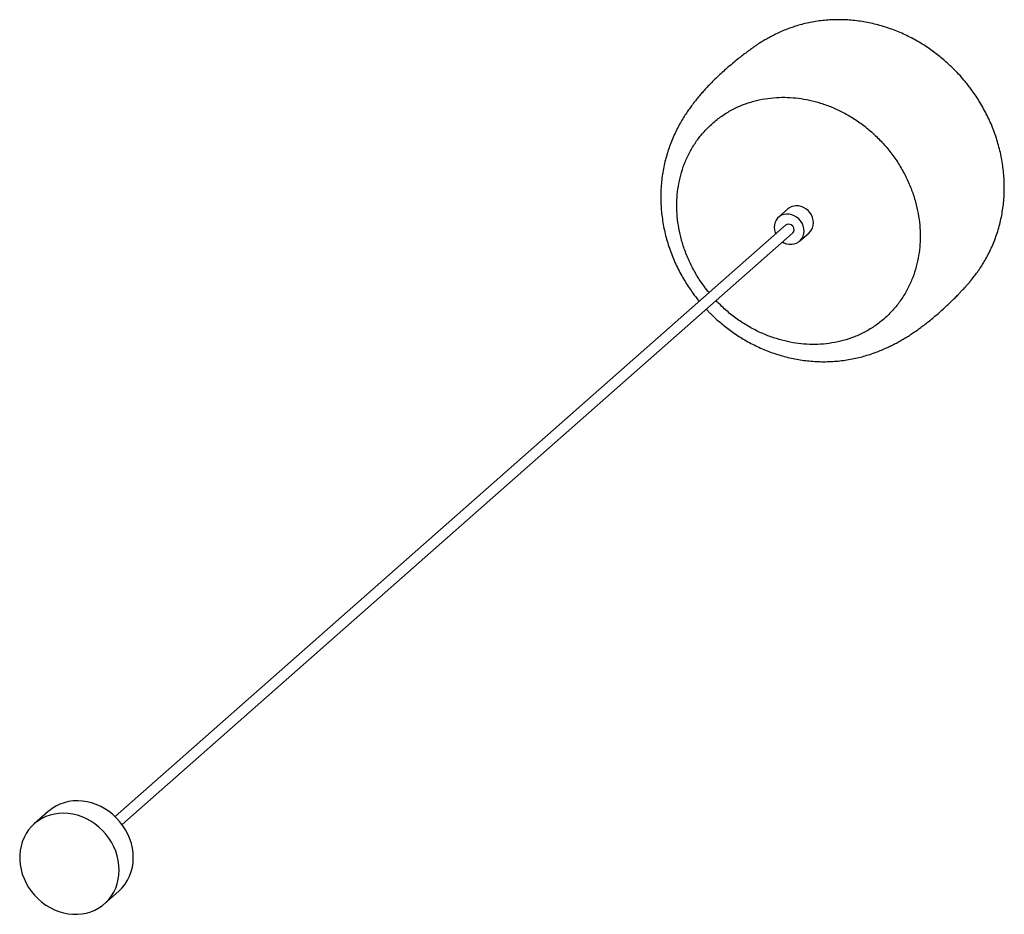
# Paper-space layout '_Dimétrica' of a CAD drawing. Header units: millimetres. Extents: x -874 to -134, y -677 to -4.
import ezdxf

# ---------------------------------------------------------------- set-up
doc = ezdxf.new("R2010")
doc.units = ezdxf.units.MM

psp = doc.layouts.new('_Dimétrica')

# ---------------------------------------------------------------- linework, layer by layer
at = {"color": 7, "linetype": 'Continuous', "lineweight": 25}
for p, q in [((-296.37, -146.38), (-303.44, -152.61)), ((-298.15, -158.61), (-802.15, -603.1)), ((-796.86, -609.1), (-292.86, -164.61)), ((-287.56, -170.61), (-280.49, -164.38)), ((-852.29, -599.32), (-862.9, -608.67)), ((-809.98, -668.67), (-799.37, -659.32))]:
    psp.add_line(p, q, dxfattribs=at)
at = {"color": 7, "linetype": 'Continuous', "lineweight": 25, "flags": 128}
for points in [[(-277.21, -156.79), (-277.38, -154.8), (-277.88, -152.84), (-278.71, -150.94), (-279.83, -149.19), (-281.21, -147.62), (-282.82, -146.29), (-284.59, -145.23), (-286.48, -144.48), (-288.43, -144.06), (-290.38, -143.99), (-292.27, -144.26), (-294.04, -144.87), (-295.65, -145.8), (-296.37, -146.38)], [(-284.28, -163.03), (-284.45, -161.04), (-284.95, -159.07), (-285.78, -157.18), (-286.9, -155.42), (-288.29, -153.85), (-289.89, -152.52), (-291.66, -151.46), (-293.55, -150.72), (-295.5, -150.3), (-297.45, -150.23), (-299.34, -150.5), (-301.11, -151.11), (-302.72, -152.04), (-304.1, -153.26), (-305.22, -154.73), (-306.05, -156.41), (-306.56, -158.26), (-306.73, -160.2), (-306.56, -162.18), (-306.05, -164.15), (-305.63, -165.21)], [(-300.34, -171.21), (-299.34, -171.76), (-297.45, -172.51), (-295.5, -172.93), (-293.55, -173), (-291.66, -172.73), (-289.89, -172.12), (-288.29, -171.19), (-286.9, -169.97), (-285.78, -168.49), (-284.95, -166.81), (-284.45, -164.97), (-284.28, -163.03)], [(-788.41, -634.03), (-788.58, -630.48), (-789.07, -626.92), (-789.89, -623.38), (-791.02, -619.89), (-792.45, -616.48), (-794.18, -613.19), (-796.19, -610.04), (-798.46, -607.06), (-800.97, -604.27), (-803.7, -601.7), (-806.62, -599.38), (-809.71, -597.32), (-812.94, -595.54), (-816.29, -594.06), (-819.72, -592.88), (-823.2, -592.03), (-826.71, -591.51), (-830.21, -591.31), (-833.67, -591.46), (-837.06, -591.93), (-840.35, -592.73), (-843.52, -593.86), (-846.53, -595.29), (-849.36, -597.03), (-851.98, -599.05), (-852.29, -599.32)], [(-799.02, -643.39), (-799.19, -639.84), (-799.68, -636.27), (-800.49, -632.73), (-801.62, -629.24), (-803.06, -625.84), (-804.79, -622.54), (-806.8, -619.39), (-809.07, -616.41), (-811.58, -613.62), (-814.3, -611.06), (-817.23, -608.73), (-820.32, -606.67), (-823.55, -604.89), (-826.9, -603.41), (-830.32, -602.24), (-833.81, -601.39), (-837.32, -600.86), (-840.81, -600.67), (-844.27, -600.81), (-847.67, -601.29), (-850.96, -602.09), (-854.12, -603.21), (-857.13, -604.65), (-859.96, -606.38), (-862.58, -608.4), (-864.98, -610.69), (-867.12, -613.22), (-868.99, -615.97), (-870.57, -618.93), (-871.86, -622.05), (-872.83, -625.33), (-873.48, -628.72), (-873.81, -632.2), (-873.81, -635.73), (-873.48, -639.29), (-872.83, -642.85), (-871.86, -646.37), (-870.57, -649.82), (-868.99, -653.17), (-867.12, -656.4), (-864.98, -659.47), (-862.58, -662.36), (-859.96, -665.04), (-857.13, -667.48), (-854.12, -669.68), (-850.96, -671.6), (-847.67, -673.23), (-844.27, -674.56), (-840.81, -675.58), (-837.32, -676.27), (-833.81, -676.62), (-830.32, -676.65), (-826.9, -676.34), (-823.55, -675.7), (-820.32, -674.74), (-817.23, -673.46), (-814.3, -671.87), (-811.58, -669.99), (-809.07, -667.84), (-806.8, -665.42), (-804.79, -662.78), (-803.06, -659.92), (-801.62, -656.88), (-800.49, -653.67), (-799.68, -650.34), (-799.19, -646.9), (-799.02, -643.39)]]:
    psp.add_lwpolyline(points, dxfattribs=at)
at = {"color": 7, "linetype": 'Continuous', "lineweight": 25}
for centre, radius, start, end in [((-295.82, -161.95), 4.07, 358.09407, 124.85988), ((-295.08, -162.15), 3.32, 312.03093, 1.10477), ((-287.2, -156.96), 10, 312.15186, 0.98384), ((-821.73, -634.61), 33.32, 312.14121, 0.99448)]:
    psp.add_arc(centre, radius, start, end, dxfattribs=at)
for points, knots in [([(-165.96, -47.37), (-167.38, -45.81), (-169.36, -43.61), (-172.45, -40.51), (-175.14, -37.92), (-178.46, -34.93), (-182.05, -31.92), (-185.92, -28.91), (-190.03, -25.96), (-194.35, -23.11), (-198.85, -20.39), (-203.52, -17.84), (-208.33, -15.46), (-213.27, -13.28), (-218.32, -11.3), (-223.47, -9.55), (-228.69, -8.03), (-233.98, -6.75), (-239.32, -5.71), (-244.7, -4.93), (-250.09, -4.4), (-255.5, -4.13), (-260.89, -4.13), (-266.25, -4.38), (-271.58, -4.9), (-276.84, -5.67), (-282.02, -6.7), (-287.09, -7.96), (-292.03, -9.45), (-296.78, -11.14), (-301.3, -12.98), (-305.52, -14.92), (-309.36, -16.88), (-312.79, -18.8), (-315.77, -20.59), (-318.33, -22.21), (-320.49, -23.66), (-322.31, -24.92), (-323.84, -26.01), (-325.14, -26.95), (-326.22, -27.76), (-329.09, -29.9), (-333.06, -32.97), (-337.99, -36.98), (-342.03, -40.41), (-345.69, -43.66), (-349.04, -46.76), (-352.15, -49.76), (-355.06, -52.69), (-357.8, -55.57), (-360.41, -58.44), (-362.9, -61.33), (-365.31, -64.25), (-367.65, -67.23), (-369.92, -70.31), (-372.14, -73.5), (-374.4, -76.95), (-376.69, -80.75), (-379.03, -84.99), (-381.33, -89.59), (-383.46, -94.4), (-385.37, -99.34), (-387.05, -104.35), (-388.51, -109.54), (-389.74, -114.88), (-390.71, -120.33), (-391.42, -125.87), (-391.85, -131.46), (-392, -137.08), (-391.88, -142.72), (-391.48, -148.36), (-390.81, -153.98), (-389.87, -159.57), (-388.66, -165.12), (-387.2, -170.6), (-385.48, -176.01), (-383.52, -181.34), (-381.32, -186.55), (-378.9, -191.64), (-376.28, -196.57), (-373.51, -201.27), (-370.68, -205.65), (-368.08, -209.35), (-365.66, -212.55), (-364.07, -214.59), (-363.14, -215.68), (-363.02, -215.82)], [0, 0, 0, 0, 0.0150617, 0.0211686, 0.0313042, 0.0418262, 0.0531106, 0.0648834, 0.0770339, 0.0894737, 0.1021395, 0.1149844, 0.1279729, 0.1410771, 0.154275, 0.1675484, 0.1808822, 0.1942631, 0.2076794, 0.2211197, 0.2345725, 0.2480261, 0.2614676, 0.2748817, 0.2882497, 0.3015471, 0.3147406, 0.3277829, 0.3406054, 0.3531071, 0.3651426, 0.3765178, 0.3870114, 0.3964355, 0.4047071, 0.4118729, 0.4180771, 0.4235122, 0.4283858, 0.4329043, 0.4372783, 0.442024, 0.4698598, 0.4892893, 0.5067246, 0.5222789, 0.5363201, 0.5491367, 0.5609596, 0.5719831, 0.5823773, 0.5922963, 0.6018835, 0.6112751, 0.6206027, 0.6299533, 0.6393871, 0.6502267, 0.6616871, 0.6739781, 0.6871324, 0.6995312, 0.7123535, 0.7255013, 0.7388864, 0.7524366, 0.7660968, 0.7798271, 0.7935989, 0.8073921, 0.8211925, 0.8349896, 0.848774, 0.8625399, 0.8762812, 0.8899907, 0.9036584, 0.9172689, 0.9307956, 0.9441883, 0.9573382, 0.9699609, 0.9815246, 0.9897196, 0.9986729, 1, 1, 1, 1]), ([(-357.71, -221.81), (-357.2, -222.36), (-356.12, -223.55), (-353.98, -225.67), (-351.3, -228.25), (-348, -231.21), (-344.42, -234.19), (-340.55, -237.18), (-336.45, -240.09), (-332.14, -242.91), (-327.64, -245.59), (-322.98, -248.1), (-318.17, -250.44), (-313.23, -252.58), (-308.17, -254.5), (-303.01, -256.21), (-297.77, -257.67), (-292.46, -258.9), (-287.09, -259.88), (-281.69, -260.6), (-276.26, -261.06), (-270.83, -261.26), (-265.41, -261.2), (-260.03, -260.88), (-254.71, -260.3), (-249.49, -259.48), (-244.39, -258.43), (-239.46, -257.18), (-234.73, -255.75), (-230.24, -254.18), (-226.01, -252.52), (-222.05, -250.79), (-218.36, -249.02), (-214.86, -247.21), (-211.5, -245.35), (-208.22, -243.41), (-205.02, -241.4), (-201.86, -239.31), (-198.72, -237.13), (-195.57, -234.83), (-192.38, -232.4), (-189.13, -229.81), (-185.79, -227.04), (-182.31, -224.03), (-178.67, -220.75), (-174.78, -217.1), (-171.3, -213.7), (-168.59, -210.96), (-166.95, -209.25), (-165.86, -208.11), (-164.8, -206.99), (-163.59, -205.69), (-162.18, -204.13), (-160.58, -202.31), (-158.77, -200.16), (-156.73, -197.61), (-154.45, -194.58), (-151.95, -191.01), (-149.4, -187.02), (-146.91, -182.7), (-144.56, -178.16), (-142.37, -173.36), (-140.39, -168.38), (-138.65, -163.23), (-137.15, -157.97), (-135.92, -152.61), (-134.96, -147.17), (-134.26, -141.68), (-133.84, -136.13), (-133.69, -130.55), (-133.82, -124.96), (-134.21, -119.36), (-134.87, -113.76), (-135.8, -108.2), (-136.99, -102.66), (-138.44, -97.18), (-140.13, -91.76), (-142.07, -86.42), (-144.25, -81.18), (-146.65, -76.05), (-149.25, -71.07), (-152.01, -66.28), (-154.85, -61.81), (-157.54, -57.93), (-160, -54.61), (-162.7, -51.16), (-164.73, -48.8), (-165.96, -47.37)], [0, 0, 0, 0, 0.005391, 0.011465, 0.021542, 0.032004, 0.043224, 0.054929, 0.067008, 0.079373, 0.091962, 0.104728, 0.117637, 0.13066, 0.143776, 0.156966, 0.170216, 0.18351, 0.196835, 0.210174, 0.22351, 0.236823, 0.250088, 0.26327, 0.276328, 0.289205, 0.301832, 0.314128, 0.326008, 0.337397, 0.348242, 0.358527, 0.368274, 0.377614, 0.386973, 0.396379, 0.405919, 0.415722, 0.42592, 0.436651, 0.448059, 0.460301, 0.473551, 0.488011, 0.50393, 0.521651, 0.541753, 0.553939, 0.561539, 0.566093, 0.570356, 0.575169, 0.580377, 0.586194, 0.592841, 0.600545, 0.609529, 0.619985, 0.632007, 0.644023, 0.656699, 0.669813, 0.683205, 0.696772, 0.710449, 0.724195, 0.737986, 0.751802, 0.765635, 0.779475, 0.793316, 0.807155, 0.820987, 0.834809, 0.848616, 0.862405, 0.876169, 0.889899, 0.903583, 0.917196, 0.930697, 0.943998, 0.956884, 0.968648, 0.97782, 0.986469, 1, 1, 1, 1]), ([(-379.88, -143.86), (-379.81, -141.1), (-379.66, -135.5), (-378.46, -127.15), (-376.47, -118.81), (-373.57, -110.61), (-369.78, -102.68), (-365.09, -95.17), (-359.54, -88.21), (-353.21, -81.92), (-346.19, -76.43), (-338.59, -71.79), (-330.55, -68.08), (-322.2, -65.3), (-313.7, -63.46), (-305.18, -62.51), (-296.75, -62.41), (-288.43, -63.08), (-280.11, -64.51), (-271.68, -66.73), (-263.16, -69.83), (-254.66, -73.81), (-246.31, -78.69), (-238.27, -84.43), (-230.68, -90.98), (-223.65, -98.25), (-217.32, -106.12), (-211.77, -114.48), (-207.08, -123.18), (-203.29, -132.06), (-200.39, -140.99), (-198.39, -149.84), (-197.23, -158.48), (-196.86, -166.91), (-197.23, -175.25), (-198.39, -183.6), (-200.39, -191.94), (-203.29, -200.15), (-207.08, -208.07), (-211.77, -215.59), (-217.32, -222.55), (-223.65, -228.83), (-230.68, -234.33), (-238.27, -238.96), (-246.31, -242.67), (-254.66, -245.45), (-263.16, -247.29), (-271.68, -248.24), (-280.11, -248.34), (-288.43, -247.67), (-296.75, -246.25), (-305.18, -244.02), (-313.7, -240.92), (-322.2, -236.94), (-330.55, -232.07), (-338.57, -226.3), (-345.23, -220.7), (-348.92, -216.77), (-350.31, -215.28)], [0, 0, 0, 0, 0.01649, 0.033535, 0.051086, 0.069083, 0.087453, 0.106113, 0.124971, 0.14393, 0.162889, 0.181748, 0.200408, 0.218777, 0.236774, 0.254326, 0.27137, 0.28786, 0.30435, 0.321395, 0.338946, 0.356943, 0.375313, 0.393973, 0.412831, 0.43179, 0.45075, 0.469608, 0.488268, 0.506638, 0.524635, 0.542186, 0.559231, 0.575721, 0.592211, 0.609255, 0.626807, 0.644804, 0.663173, 0.681833, 0.700692, 0.719651, 0.73861, 0.757468, 0.776128, 0.794498, 0.812495, 0.830046, 0.847091, 0.863581, 0.880071, 0.897116, 0.914667, 0.932664, 0.951034, 0.969694, 0.988552, 1, 1, 1, 1]), ([(-355.6, -209.28), (-356.9, -207.72), (-360.34, -203.57), (-365.07, -196.26), (-369.78, -187.58), (-373.57, -178.69), (-376.47, -169.76), (-378.46, -160.91), (-379.66, -152.27), (-379.81, -146.63), (-379.88, -143.86)], [0, 0, 0, 0, 0.083918, 0.222157, 0.358941, 0.493598, 0.625521, 0.754178, 0.879124, 1, 1, 1, 1])]:
    psp.add_open_spline(points, degree=3, knots=knots, dxfattribs=at)

doc.saveas('drawing.dxf')
